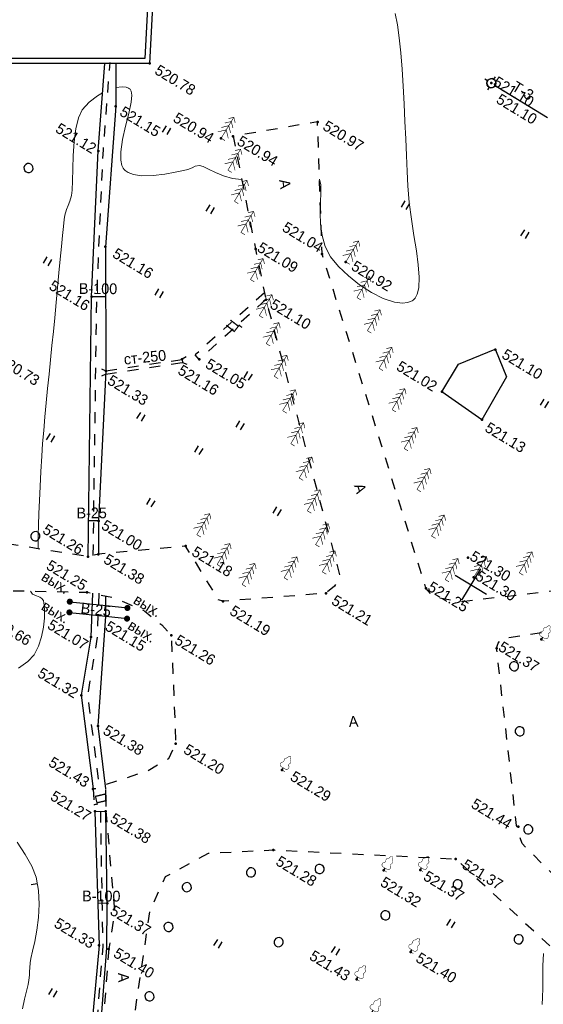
# Model space of a CAD drawing. Header units: millimetres. Extents: x 0 to 1576219, y -334896 to 156638.
# Tile 42 of 63: x 483954 to 526663, y -74508 to 5792. Entities that reach past the tile are written whole.
import ezdxf
from ezdxf import colors
from ezdxf.entities.mleader import LeaderData, LeaderLine
from ezdxf.math import Vec2, Vec3

# ---------------------------------------------------------------- set-up
doc = ezdxf.new("R2010")
doc.units = ezdxf.units.MM
doc.linetypes.add('Д_ТРОТ_ТРУБА', pattern=[3, 1.5, -1.5])
doc.linetypes.add('ДОРОГИ_СТРОЯЩ', pattern=[9, 8, -1])
for name, color, linetype in [('(001) Сетка', 92, 'Continuous'), ('(003) Пункты', 7, 'Continuous'), ('(004) Точки рельефа', 7, 'Continuous'), ('(004a) Точки рельефа (отк.)', 7, 'Continuous'), ('(014) Водопровод', 5, 'ИК_Водопровод -------в--------'), ('(022) Возд. Линии', 7, 'Continuous'), ('(025) Дорога', 7, 'Continuous'), ('(027) Гидрография', 7, 'Continuous'), ('(028) Гидротехн.', 7, 'Continuous'), ('(031) Горизонтали', 42, 'Continuous'), ('(035) Откосы', 7, 'Continuous'), ('(036) Растительность', 7, 'Continuous'), ('(038) Деревья', 7, 'Continuous'), ('(040) Ограда', 7, 'Continuous')]:
    doc.layers.add(name, color=color, linetype=linetype)
doc.layers.add('(042) Бергштрих', color=32, linetype='Continuous', lineweight=30)
doc.layers.add('К1', color=7, linetype='Continuous', lineweight=40, true_color=0x076e4b)
doc.styles.add('BM-431', font='txt')
doc.styles.add('D-431', font='txt')
doc.styles.add('GOST', font='isocpeur.ttf')
doc.styles.add('S', font='txtwr', dxfattribs={"oblique": 15})
doc.linetypes.add('GAZ_VOZDUSH', pattern='A,1,-2,["~",Standard,S=3,R=0,X=-1.5,Y=-1.5],-1,10', length=14)
doc.linetypes.add('ИК_Водопровод -------в--------', pattern='A,9,-0.6,["В",Standard,S=1.2,R=0,X=0,Y=-0.6],-1.2', length=10.8)
doc.linetypes.add('ОГРАДА_БЕТ', pattern='A,4,["|",Standard,S=0.8,R=0,X=0,Y=-0.8],4', length=8)
doc.linetypes.add('ОТКОСЫ_НЕУКР', pattern='A,0.5,["|",Standard,S=1.2,R=0,X=0,Y=-1.2],1,["|",Standard,S=0.5,R=0,X=0,Y=-0.5],0.5', length=2)

# ---------------------------------------------------------------- blocks, each defined once
blk = doc.blocks.new('ell')
at = {"const_width": 0.05}
for points in [[(0, 1.6), (-0.386, 1.214)], [(0, 2), (-0.329, 1.671)], [(0, 0), (0, 2)], [(0, 2), (0.329, 1.671)], [(0, 1.6), (0.386, 1.214)], [(0, 0.8), (-0.5, 0.3)], [(0, 1.2), (-0.443, 0.757)], [(0, 1.2), (0.443, 0.757)], [(0, 0.8), (0.5, 0.3)], [(0, 0), (0.375, 0)]]:
    blk.add_lwpolyline(points, dxfattribs=at)
blk = doc.blocks.new('d')
at = {"layer": '(038) Деревья'}
blk.add_ellipse((0, 0), major_axis=(0.265, 0.265), ratio=1, start_param=5.497787, end_param=11.780972, dxfattribs=at)
blk = doc.blocks.new('I04010')
for p, q in [((-0.412273, 0.007146), (-0.412273, 1.207146)), ((0.387727, 1.207146), (0.387727, 0.007146))]:
    blk.add_line(p, q)
blk = doc.blocks.new('Setka')
at = {"layer": '(001) Сетка'}
for p, q in [((0, 1.5), (0, -1.5)), ((-1.5, 0), (1.5, 0))]:
    blk.add_line(p, q, dxfattribs=at)
blk = doc.blocks.new('karagach')
at = {"const_width": 0.05}
for points in [[(-0.28, 1.35, 0.430853), (-0.34, 1, 0.548276)], [(-0.28, 1.35, 0.181567), (-0.16, 1.55, 0.303004)], [(0, 1.75, 0.246034), (-0.16, 1.55, 0.489079)], [(0, 1.75, -0.246034), (0.16, 1.55, -0.489079)], [(0.28, 1.35, -0.181567), (0.16, 1.55, -0.303004)], [(0.28, 1.35, -0.430853), (0.34, 1, -0.548276)], [(-0.42, 0.75, 0.626949), (-0.29, 0.27, 0.702465)], [(-0.42, 0.75, 0.383603), (-0.34, 1, 0.352912)], [(0.42, 0.75, -0.626949), (0.29, 0.27, -0.702465)], [(0.42, 0.75, -0.383603), (0.34, 1, -0.352912)]]:
    blk.add_lwpolyline(points, format="xyb", dxfattribs=at)
for points in [[(0, 0.27), (-0.29, 0.27)], [(0, 0), (0, 0.27)], [(0, 0.27), (0.29, 0.27)], [(0, 0), (0.38, 0)]]:
    blk.add_lwpolyline(points, dxfattribs=at)
blk.add_lwpolyline([(0, 0), (0, 0.27)])
blk = doc.blocks.new('karagach-flat-26')
at = {"layer": '(038) Деревья', "const_width": 0.0375}
for points in [[(-0.208, 1.009, 0.430853), (-0.255, 0.753, 0.548276)], [(-0.208, 1.009, 0.181567), (-0.117, 1.159, 0.303004)], [(0, 1.312, 0.246034), (-0.117, 1.159, 0.489079)], [(0, 1.312, -0.246034), (0.117, 1.159, -0.489079)], [(0.208, 1.009, -0.181567), (0.117, 1.159, -0.303004)], [(0.208, 1.009, -0.430853), (0.255, 0.753, -0.548276)], [(-0.315, 0.559, 0.626949), (-0.218, 0.206, 0.702465)], [(-0.315, 0.559, 0.383603), (-0.255, 0.753, 0.352912)], [(0.315, 0.559, -0.626949), (0.218, 0.206, -0.702465)], [(0.315, 0.559, -0.383603), (0.255, 0.753, -0.352912)]]:
    blk.add_lwpolyline(points, format="xyb", dxfattribs=at)
for points in [[(0, 0.206), (-0.218, 0.206)], [(0, 0), (0, 0.206)], [(0, 0.206), (0.218, 0.206)], [(0, 0), (0.281, 0)]]:
    blk.add_lwpolyline(points, dxfattribs=at)
at = {"layer": '(038) Деревья'}
blk.add_lwpolyline([(0, 0), (0, 0.206)], dxfattribs=at)
blk = doc.blocks.new('karagach-flat-27')
at = {"layer": '(038) Деревья', "const_width": 0.0375}
for points in [[(-0.208, 1.009, 0.430853), (-0.255, 0.753, 0.548276)], [(-0.208, 1.009, 0.181567), (-0.117, 1.159, 0.303004)], [(0, 1.312, 0.246034), (-0.117, 1.159, 0.489079)], [(0, 1.312, -0.246034), (0.117, 1.159, -0.489079)], [(0.208, 1.009, -0.181567), (0.117, 1.159, -0.303004)], [(0.208, 1.009, -0.430853), (0.255, 0.753, -0.548276)], [(-0.315, 0.559, 0.626949), (-0.218, 0.206, 0.702465)], [(-0.315, 0.559, 0.383603), (-0.255, 0.753, 0.352912)], [(0.315, 0.559, -0.626949), (0.218, 0.206, -0.702465)], [(0.315, 0.559, -0.383603), (0.255, 0.753, -0.352912)]]:
    blk.add_lwpolyline(points, format="xyb", dxfattribs=at)
for points in [[(0, 0.206), (-0.218, 0.206)], [(0, 0), (0, 0.206)], [(0, 0.206), (0.218, 0.206)], [(0, 0), (0.281, 0)]]:
    blk.add_lwpolyline(points, dxfattribs=at)
at = {"layer": '(038) Деревья'}
blk.add_lwpolyline([(0, 0), (0, 0.206)], dxfattribs=at)
blk = doc.blocks.new('karagach-flat-28')
at = {"layer": '(038) Деревья', "const_width": 0.0375}
for points in [[(-0.208, 1.009, 0.430853), (-0.255, 0.753, 0.548276)], [(-0.208, 1.009, 0.181567), (-0.117, 1.159, 0.303004)], [(0, 1.312, 0.246034), (-0.117, 1.159, 0.489079)], [(0, 1.312, -0.246034), (0.117, 1.159, -0.489079)], [(0.208, 1.009, -0.181567), (0.117, 1.159, -0.303004)], [(0.208, 1.009, -0.430853), (0.255, 0.753, -0.548276)], [(-0.315, 0.559, 0.626949), (-0.218, 0.206, 0.702465)], [(-0.315, 0.559, 0.383603), (-0.255, 0.753, 0.352912)], [(0.315, 0.559, -0.626949), (0.218, 0.206, -0.702465)], [(0.315, 0.559, -0.383603), (0.255, 0.753, -0.352912)]]:
    blk.add_lwpolyline(points, format="xyb", dxfattribs=at)
for points in [[(0, 0.206), (-0.218, 0.206)], [(0, 0), (0, 0.206)], [(0, 0.206), (0.218, 0.206)], [(0, 0), (0.281, 0)]]:
    blk.add_lwpolyline(points, dxfattribs=at)
at = {"layer": '(038) Деревья'}
blk.add_lwpolyline([(0, 0), (0, 0.206)], dxfattribs=at)
blk = doc.blocks.new('ell-flat-25')
at = {"layer": '(038) Деревья', "const_width": 0.05}
for points in [[(0, 1.6), (-0.386, 1.214)], [(0, 2), (-0.329, 1.671)], [(0, 0), (0, 2)], [(0, 2), (0.329, 1.671)], [(0, 1.6), (0.386, 1.214)], [(0, 0.8), (-0.5, 0.3)], [(0, 1.2), (-0.443, 0.757)], [(0, 1.2), (0.443, 0.757)], [(0, 0.8), (0.5, 0.3)], [(0, 0), (0.375, 0)]]:
    blk.add_lwpolyline(points, dxfattribs=at)
blk = doc.blocks.new('ell-flat-28-flat-1')
at = {"layer": '(038) Деревья', "const_width": 0.05}
for points in [[(0, 1.6), (-0.386, 1.214)], [(0, 2), (-0.329, 1.671)], [(0, 0), (0, 2)], [(0, 2), (0.329, 1.671)], [(0, 1.6), (0.386, 1.214)], [(0, 0.8), (-0.5, 0.3)], [(0, 1.2), (-0.443, 0.757)], [(0, 1.2), (0.443, 0.757)], [(0, 0.8), (0.5, 0.3)], [(0, 0), (0.375, 0)]]:
    blk.add_lwpolyline(points, dxfattribs=at)
blk = doc.blocks.new('ell-flat-27-flat-1')
at = {"layer": '(038) Деревья', "const_width": 0.05}
for points in [[(0, 1.6), (-0.386, 1.214)], [(0, 2), (-0.329, 1.671)], [(0, 0), (0, 2)], [(0, 2), (0.329, 1.671)], [(0, 1.6), (0.386, 1.214)], [(0, 0.8), (-0.5, 0.3)], [(0, 1.2), (-0.443, 0.757)], [(0, 1.2), (0.443, 0.757)], [(0, 0.8), (0.5, 0.3)], [(0, 0), (0.375, 0)]]:
    blk.add_lwpolyline(points, dxfattribs=at)
blk = doc.blocks.new('ell-flat-26-flat-1')
at = {"layer": '(038) Деревья', "const_width": 0.05}
for points in [[(0, 1.6), (-0.386, 1.214)], [(0, 2), (-0.329, 1.671)], [(0, 0), (0, 2)], [(0, 2), (0.329, 1.671)], [(0, 1.6), (0.386, 1.214)], [(0, 0.8), (-0.5, 0.3)], [(0, 1.2), (-0.443, 0.757)], [(0, 1.2), (0.443, 0.757)], [(0, 0.8), (0.5, 0.3)], [(0, 0), (0.375, 0)]]:
    blk.add_lwpolyline(points, dxfattribs=at)
blk = doc.blocks.new('d-flat-24-flat-1')
at = {"layer": '(038) Деревья'}
blk.add_ellipse((0, 0), major_axis=(0.265, 0.265), ratio=1, start_param=5.497787, end_param=11.780972, dxfattribs=at)
blk = doc.blocks.new('I00050-flat-1-flat-1')
at = {"layer": '(003) Пункты'}
for p, q in [((0, 0.367), (0, 0.617)), ((0, -0.015), (0, 0.015)), ((-0.375, -0.008), (-0.625, -0.008)), ((0, -0.383), (0, -0.633)), ((0.375, -0.008), (0.625, -0.008))]:
    blk.add_line(p, q, dxfattribs=at)
blk.add_circle((0, -0.008), 0.375, dxfattribs=at)
at = {"layer": '(003) Пункты', "style": 'S', "oblique": 15}
blk.add_attdef('N', (-1.898, -0.339), '', height=1, dxfattribs=at)
at = {"color": 4, "style": 'S', "oblique": 15}
for tag, p in [('C', (0.724, 0.085)), ('Z', (0.789, -1.11))]:
    blk.add_attdef(tag, p, '', height=1, dxfattribs=at)
blk = doc.blocks.new('ell-flat-32')
at = {"layer": '(038) Деревья', "const_width": 0.05}
for points in [[(0, 1.6), (-0.386, 1.214)], [(0, 2), (-0.329, 1.671)], [(0, 0), (0, 2)], [(0, 2), (0.329, 1.671)], [(0, 1.6), (0.386, 1.214)], [(0, 0.8), (-0.5, 0.3)], [(0, 1.2), (-0.443, 0.757)], [(0, 1.2), (0.443, 0.757)], [(0, 0.8), (0.5, 0.3)], [(0, 0), (0.375, 0)]]:
    blk.add_lwpolyline(points, dxfattribs=at)
blk = doc.blocks.new('ell-flat-33')
at = {"layer": '(038) Деревья', "const_width": 0.05}
for points in [[(0, 1.6), (-0.386, 1.214)], [(0, 2), (-0.329, 1.671)], [(0, 0), (0, 2)], [(0, 2), (0.329, 1.671)], [(0, 1.6), (0.386, 1.214)], [(0, 0.8), (-0.5, 0.3)], [(0, 1.2), (-0.443, 0.757)], [(0, 1.2), (0.443, 0.757)], [(0, 0.8), (0.5, 0.3)], [(0, 0), (0.375, 0)]]:
    blk.add_lwpolyline(points, dxfattribs=at)
blk = doc.blocks.new('ell-flat-34')
at = {"layer": '(038) Деревья', "const_width": 0.05}
for points in [[(0, 1.6), (-0.386, 1.214)], [(0, 2), (-0.329, 1.671)], [(0, 0), (0, 2)], [(0, 2), (0.329, 1.671)], [(0, 1.6), (0.386, 1.214)], [(0, 0.8), (-0.5, 0.3)], [(0, 1.2), (-0.443, 0.757)], [(0, 1.2), (0.443, 0.757)], [(0, 0.8), (0.5, 0.3)], [(0, 0), (0.375, 0)]]:
    blk.add_lwpolyline(points, dxfattribs=at)
blk = doc.blocks.new('ell-flat-35')
at = {"layer": '(038) Деревья', "const_width": 0.05}
for points in [[(0, 1.6), (-0.386, 1.214)], [(0, 2), (-0.329, 1.671)], [(0, 0), (0, 2)], [(0, 2), (0.329, 1.671)], [(0, 1.6), (0.386, 1.214)], [(0, 0.8), (-0.5, 0.3)], [(0, 1.2), (-0.443, 0.757)], [(0, 1.2), (0.443, 0.757)], [(0, 0.8), (0.5, 0.3)], [(0, 0), (0.375, 0)]]:
    blk.add_lwpolyline(points, dxfattribs=at)
blk = doc.blocks.new('ell-flat-36')
at = {"layer": '(038) Деревья', "const_width": 0.05}
for points in [[(0, 1.6), (-0.386, 1.214)], [(0, 2), (-0.329, 1.671)], [(0, 0), (0, 2)], [(0, 2), (0.329, 1.671)], [(0, 1.6), (0.386, 1.214)], [(0, 0.8), (-0.5, 0.3)], [(0, 1.2), (-0.443, 0.757)], [(0, 1.2), (0.443, 0.757)], [(0, 0.8), (0.5, 0.3)], [(0, 0), (0.375, 0)]]:
    blk.add_lwpolyline(points, dxfattribs=at)
blk = doc.blocks.new('ell-flat-37')
at = {"layer": '(038) Деревья', "const_width": 0.05}
for points in [[(0, 1.6), (-0.386, 1.214)], [(0, 2), (-0.329, 1.671)], [(0, 0), (0, 2)], [(0, 2), (0.329, 1.671)], [(0, 1.6), (0.386, 1.214)], [(0, 0.8), (-0.5, 0.3)], [(0, 1.2), (-0.443, 0.757)], [(0, 1.2), (0.443, 0.757)], [(0, 0.8), (0.5, 0.3)], [(0, 0), (0.375, 0)]]:
    blk.add_lwpolyline(points, dxfattribs=at)
blk = doc.blocks.new('ell-flat-38')
at = {"layer": '(038) Деревья', "const_width": 0.05}
for points in [[(0, 1.6), (-0.386, 1.214)], [(0, 2), (-0.329, 1.671)], [(0, 0), (0, 2)], [(0, 2), (0.329, 1.671)], [(0, 1.6), (0.386, 1.214)], [(0, 0.8), (-0.5, 0.3)], [(0, 1.2), (-0.443, 0.757)], [(0, 1.2), (0.443, 0.757)], [(0, 0.8), (0.5, 0.3)], [(0, 0), (0.375, 0)]]:
    blk.add_lwpolyline(points, dxfattribs=at)
blk = doc.blocks.new('ell-flat-31-flat-1')
at = {"layer": '(038) Деревья', "const_width": 0.05}
for points in [[(0, 1.6), (-0.386, 1.214)], [(0, 2), (-0.329, 1.671)], [(0, 0), (0, 2)], [(0, 2), (0.329, 1.671)], [(0, 1.6), (0.386, 1.214)], [(0, 0.8), (-0.5, 0.3)], [(0, 1.2), (-0.443, 0.757)], [(0, 1.2), (0.443, 0.757)], [(0, 0.8), (0.5, 0.3)], [(0, 0), (0.375, 0)]]:
    blk.add_lwpolyline(points, dxfattribs=at)
blk = doc.blocks.new('ell-flat-30-flat-1')
at = {"layer": '(038) Деревья', "const_width": 0.05}
for points in [[(0, 1.6), (-0.386, 1.214)], [(0, 2), (-0.329, 1.671)], [(0, 0), (0, 2)], [(0, 2), (0.329, 1.671)], [(0, 1.6), (0.386, 1.214)], [(0, 0.8), (-0.5, 0.3)], [(0, 1.2), (-0.443, 0.757)], [(0, 1.2), (0.443, 0.757)], [(0, 0.8), (0.5, 0.3)], [(0, 0), (0.375, 0)]]:
    blk.add_lwpolyline(points, dxfattribs=at)
blk = doc.blocks.new('ell-flat-29-flat-1')
at = {"layer": '(038) Деревья', "const_width": 0.05}
for points in [[(0, 1.6), (-0.386, 1.214)], [(0, 2), (-0.329, 1.671)], [(0, 0), (0, 2)], [(0, 2), (0.329, 1.671)], [(0, 1.6), (0.386, 1.214)], [(0, 0.8), (-0.5, 0.3)], [(0, 1.2), (-0.443, 0.757)], [(0, 1.2), (0.443, 0.757)], [(0, 0.8), (0.5, 0.3)], [(0, 0), (0.375, 0)]]:
    blk.add_lwpolyline(points, dxfattribs=at)
blk = doc.blocks.new('ell-flat-2-flat-1-flat-1')
at = {"layer": '(038) Деревья', "const_width": 0.05}
for points in [[(0, 1.6), (-0.386, 1.214)], [(0, 2), (-0.329, 1.671)], [(0, 0), (0, 2)], [(0, 2), (0.329, 1.671)], [(0, 1.6), (0.386, 1.214)], [(0, 0.8), (-0.5, 0.3)], [(0, 1.2), (-0.443, 0.757)], [(0, 1.2), (0.443, 0.757)], [(0, 0.8), (0.5, 0.3)], [(0, 0), (0.375, 0)]]:
    blk.add_lwpolyline(points, dxfattribs=at)
blk = doc.blocks.new('karagach-flat-71')
at = {"layer": '(038) Деревья', "const_width": 0.0375}
for points in [[(-0.208, 1.009, 0.430853), (-0.255, 0.753, 0.548276)], [(-0.208, 1.009, 0.181567), (-0.117, 1.159, 0.303004)], [(0, 1.312, 0.246034), (-0.117, 1.159, 0.489079)], [(0, 1.312, -0.246034), (0.117, 1.159, -0.489079)], [(0.208, 1.009, -0.181567), (0.117, 1.159, -0.303004)], [(0.208, 1.009, -0.430853), (0.255, 0.753, -0.548276)], [(-0.315, 0.559, 0.626949), (-0.218, 0.206, 0.702465)], [(-0.315, 0.559, 0.383603), (-0.255, 0.753, 0.352912)], [(0.315, 0.559, -0.626949), (0.218, 0.206, -0.702465)], [(0.315, 0.559, -0.383603), (0.255, 0.753, -0.352912)]]:
    blk.add_lwpolyline(points, format="xyb", dxfattribs=at)
for points in [[(0, 0.206), (-0.218, 0.206)], [(0, 0), (0, 0.206)], [(0, 0.206), (0.218, 0.206)], [(0, 0), (0.281, 0)]]:
    blk.add_lwpolyline(points, dxfattribs=at)
at = {"layer": '(038) Деревья'}
blk.add_lwpolyline([(0, 0), (0, 0.206)], dxfattribs=at)
blk = doc.blocks.new('karagach-flat-72')
at = {"layer": '(038) Деревья', "const_width": 0.0375}
for points in [[(-0.208, 1.009, 0.430853), (-0.255, 0.753, 0.548276)], [(-0.208, 1.009, 0.181567), (-0.117, 1.159, 0.303004)], [(0, 1.312, 0.246034), (-0.117, 1.159, 0.489079)], [(0, 1.312, -0.246034), (0.117, 1.159, -0.489079)], [(0.208, 1.009, -0.181567), (0.117, 1.159, -0.303004)], [(0.208, 1.009, -0.430853), (0.255, 0.753, -0.548276)], [(-0.315, 0.559, 0.626949), (-0.218, 0.206, 0.702465)], [(-0.315, 0.559, 0.383603), (-0.255, 0.753, 0.352912)], [(0.315, 0.559, -0.626949), (0.218, 0.206, -0.702465)], [(0.315, 0.559, -0.383603), (0.255, 0.753, -0.352912)]]:
    blk.add_lwpolyline(points, format="xyb", dxfattribs=at)
for points in [[(0, 0.206), (-0.218, 0.206)], [(0, 0), (0, 0.206)], [(0, 0.206), (0.218, 0.206)], [(0, 0), (0.281, 0)]]:
    blk.add_lwpolyline(points, dxfattribs=at)
at = {"layer": '(038) Деревья'}
blk.add_lwpolyline([(0, 0), (0, 0.206)], dxfattribs=at)
blk = doc.blocks.new('karagach-flat-73')
at = {"layer": '(038) Деревья', "const_width": 0.0375}
for points in [[(-0.208, 1.009, 0.430853), (-0.255, 0.753, 0.548276)], [(-0.208, 1.009, 0.181567), (-0.117, 1.159, 0.303004)], [(0, 1.312, 0.246034), (-0.117, 1.159, 0.489079)], [(0, 1.312, -0.246034), (0.117, 1.159, -0.489079)], [(0.208, 1.009, -0.181567), (0.117, 1.159, -0.303004)], [(0.208, 1.009, -0.430853), (0.255, 0.753, -0.548276)], [(-0.315, 0.559, 0.626949), (-0.218, 0.206, 0.702465)], [(-0.315, 0.559, 0.383603), (-0.255, 0.753, 0.352912)], [(0.315, 0.559, -0.626949), (0.218, 0.206, -0.702465)], [(0.315, 0.559, -0.383603), (0.255, 0.753, -0.352912)]]:
    blk.add_lwpolyline(points, format="xyb", dxfattribs=at)
for points in [[(0, 0.206), (-0.218, 0.206)], [(0, 0), (0, 0.206)], [(0, 0.206), (0.218, 0.206)], [(0, 0), (0.281, 0)]]:
    blk.add_lwpolyline(points, dxfattribs=at)
at = {"layer": '(038) Деревья'}
blk.add_lwpolyline([(0, 0), (0, 0.206)], dxfattribs=at)
blk = doc.blocks.new('A$C05d28b1e')
at = {"layer": '(014) Водопровод', "linetype": 'ByBlock'}
h = blk.add_hatch(color=0, dxfattribs=at)
edge = h.paths.add_edge_path()
edge.add_arc((-38616, 71656), 250, 0, 360)
h = blk.add_hatch(color=0, dxfattribs=at)
edge = h.paths.add_edge_path()
edge.add_arc((-38190, 70895), 250, 0, 360)
h = blk.add_hatch(color=0, dxfattribs=at)
edge = h.paths.add_edge_path()
edge.add_arc((-42897, 69651), 250, 0, 360)
h = blk.add_hatch(color=0, dxfattribs=at)
edge = h.paths.add_edge_path()
edge.add_arc((-42471, 68890), 250, 0, 360)
at = {"layer": '(003) Пункты', "ltscale": 600}
blk.add_line((-34845, 123642), (-30109, 123642), dxfattribs=at)
at = {"layer": '(004) Точки рельефа', "color": 7, "linetype": 'ByBlock', "lineweight": -2}
for p in [(-35470, 123650), (-45955, 113584), (-60133, 110541), (-51231, 109005), (-51979, 108361), (-60678, 106122), (-23902, 105238), (-40043, 104576), (-38051, 105022), (-60013, 102269), (-44895, 102103), (-25852, 100044), (-21884, 99790), (-42025, 99008), (-55448, 95902), (-54302, 91845), (-44132, 92017), (-45339, 91293), (-17006, 89592), (-15776, 88454), (-50158, 87260), (-8431, 87001), (-18644, 85674), (-11178, 84489), (-25407, 81084), (-37188, 78427), (-44310, 76497), (-32229, 76172), (-42918, 74170), (-43534, 73566), (-2095, 72968), (-34406, 71614), (-42094, 71045), (-39780, 70171), (-39931, 68078), (-5102, 68075), (-20980, 66910), (-7113, 65791), (-29497, 64248), (-38138, 63620), (-9641, 64233), (-35666, 62189), (-18196, 60973), (-4312, 59676), (-33351, 57588), (-31513, 56567), (-32267, 56099), (-6915, 55484), (-27517, 50208), (-26306, 46938), (-25477, 47107)]:
    blk.add_point(p, dxfattribs=at)
at = {"layer": '(014) Водопровод', "linetype": 'GAZ_VOZDUSH', "ltscale": 600, "flags": 128}
for points in [[(-54302, 91845), (-53329, 92441)], [(-44310, 76497), (-45016, 76081)], [(-42897, 69651), (-40206, 70931), (-38616, 71656)], [(-42471, 68890), (-39780, 70171), (-38190, 70895)], [(-27517, 50208), (-28179, 49816)]]:
    blk.add_lwpolyline(points, dxfattribs=at)
at = {"layer": '(025) Дорога', "linetype": 'Д_ТРОТ_ТРУБА', "ltscale": 600, "flags": 128}
for points in [[(27459, 120222), (8937, 104733), (7549, 103433), (-2273, 96670), (-15702, 86137), (-17767, 85381), (-18644, 85674), (-40043, 104576), (-45955, 113584), (-51231, 109005), (-44895, 102103), (-42025, 99008), (-25117, 82841), (-25117, 81951), (-25407, 81084), (-32229, 76172), (-32639, 76060), (-33388, 76495), (-37188, 78427), (-42918, 74170), (-43534, 73566), (-56171, 68379), (-72915, 59805), (-96929, 47597), (-121278, 30068), (-138829, 14906), (-139804, 14024), (-138021, 12053), (-129914, 19516), (-105640, 36924), (-88825, 45949), (-78921, 50853), (-56719, 62542), (-42094, 71045), (-39916, 71829), (-37271, 72176), (-35503, 71928), (-34406, 71614), (-29497, 64248), (-29370, 62878), (-30300, 61153), (-32643, 58416), (-31513, 56567), (-31513, 56567), (-31513, 56567)], [(96975, 76152), (91663, 70018), (77743, 60511), (77407, 60141), (71543, 56980), (67628, 56398), (63649, 57538), (35933, 62943), (-1136, 71955), (-2270, 72968), (-11178, 84489), (-11295, 84899), (-11231, 85387), (2620, 97018), (30185, 117380)], [(-42419, 99433), (-44611, 92161)], [(-42025, 99008), (-44132, 92017)], [(-44132, 92017), (-44611, 92161)], [(-2596, 13263), (-3144, 13637), (-13462, 28471), (-17211, 34931), (-24202, 51467), (-24593, 54534), (-22584, 57991), (-18196, 60973), (-5102, 68075), (38937, 59146), (59831, 53401), (40293, 39065), (36909, 36534)], [(-33351, 57588), (-32267, 56099), (-31513, 56567), (-32478, 58146), (-33351, 57588)], [(-31513, 56567), (-26641, 49936), (-25477, 47107)], [(-25477, 47107), (-14907, 26254), (-12857, 24135), (-4164, 11022)]]:
    blk.add_lwpolyline(points, dxfattribs=at)
at = {"layer": '(028) Гидротехн.', "ltscale": 600}
for points in [[(-43534, 73566), (-54302, 91845), (-60013, 102269), (-63249, 108647)], [(-62483, 109113), (-60678, 106122), (-55448, 95902), (-50158, 87260), (-44310, 76497), (-42918, 74170)], [(-32467, 58128), (-35666, 62189), (-39780, 70171), (-40640, 71569)], [(-41678, 71195), (-39931, 68078), (-38138, 63620), (-33351, 57588)], [(-7049, 14112), (-9397, 17594), (-14522, 25619), (-15158, 26263), (-17417, 30209), (-20727, 37369), (-25662, 47079), (-27517, 50208), (-31513, 56567)], [(-32267, 56099), (-26306, 46938), (-21495, 37129), (-18218, 29815), (-15652, 25845), (-15177, 25186), (-9844, 17183), (-7469, 13840)]]:
    blk.add_lwpolyline(points, dxfattribs=at)
at = {"layer": '(028) Гидротехн.', "color": 3, "linetype": 'Д_ТРОТ_ТРУБА', "ltscale": 600, "flags": 128}
for points in [[(-43219, 73859), (-53987, 92138), (-59698, 102562), (-62935, 108940)], [(-41242, 71474), (-39495, 68357), (-37702, 63899), (-32915, 57867)], [(-31890, 56333), (-26014, 47040), (-21105, 37304), (-17797, 30023), (-15360, 25947), (-14809, 25337), (-9552, 17285), (-7259, 13976)]]:
    blk.add_lwpolyline(points, dxfattribs=at)
at = {"layer": '(028) Гидротехн.', "linetype": 'Д_ТРОТ_ТРУБА', "ltscale": 600}
for points in [[(-50158, 87260), (-45339, 91293)], [(-50036, 87036), (-45179, 91101)]]:
    blk.add_lwpolyline(points, dxfattribs=at)
at = {"layer": '(031) Горизонтали', "color": 42, "linetype": 'Continuous', "lineweight": 0, "ltscale": 600}
for points in [[(-43388, 109673), (-43064, 109326), (-42720, 108786), (-42340, 108110), (-41908, 107357), (-41407, 106586), (-40821, 105853), (-40134, 105217), (-39329, 104736), (-38371, 104397), (-37279, 104154), (-36124, 104014), (-34973, 103984), (-33895, 104072), (-32960, 104286), (-32360, 104551), (-32019, 104809), (-31853, 105009), (-31790, 105118), (-31746, 105219), (-31695, 105435), (-31707, 105790), (-31871, 106318), (-32280, 107061), (-32873, 107887), (-33602, 108786), (-34421, 109751), (-35284, 110772), (-36143, 111840), (-36953, 112947), (-37615, 113923), (-38332, 114997), (-39092, 116139), (-39882, 117324), (-40687, 118522), (-41496, 119706), (-42295, 120847), (-43071, 121919), (-43810, 122894), (-44500, 123743), (-45127, 124438)], [(-61468, 107431), (-61062, 107756), (-60753, 107899), (-60552, 107937), (-60454, 107937), (-60382, 107923), (-60243, 107838), (-60043, 107585), (-59786, 107055), (-59471, 106168), (-59146, 105143), (-58795, 104101), (-58402, 103163), (-58046, 102567), (-57750, 102251), (-57536, 102117), (-57424, 102076), (-57291, 102047), (-57012, 102035), (-56564, 102117), (-55935, 102377), (-55138, 102874), (-54385, 103466), (-53734, 104050), (-53244, 104524), (-52975, 104785), (-52744, 105060), (-52592, 105316), (-52344, 105547), (-52047, 105626), (-51551, 105673), (-50918, 105728), (-50209, 105834), (-49485, 106032), (-48807, 106365)], [(-47358, 71997), (-47586, 72384), (-47909, 72942), (-48313, 73648), (-48783, 74478), (-49303, 75412), (-49858, 76425), (-50434, 77495), (-51015, 78600), (-51486, 79518), (-51969, 80481), (-52461, 81482), (-52962, 82511), (-53467, 83560), (-53974, 84620), (-54481, 85684), (-54985, 86742), (-55484, 87786), (-55975, 88808), (-56519, 89930), (-57059, 91038), (-57583, 92109), (-58077, 93118), (-58526, 94041), (-58917, 94854), (-59237, 95531), (-59471, 96049), (-59606, 96384), (-59734, 96838), (-59794, 97205), (-59852, 97573), (-59974, 98029), (-60172, 98442), (-60547, 99103), (-61032, 99944), (-61565, 100896), (-62079, 101892), (-62511, 102863), (-62795, 103741), (-62866, 104456), (-62703, 105284), (-62389, 106097), (-62159, 106498)], [(-28949, 39267), (-29212, 40022), (-29423, 40679), (-29589, 41200), (-29719, 41544), (-29892, 41901), (-30037, 42174), (-30187, 42446), (-30375, 42796), (-30508, 43142), (-30698, 43723), (-30954, 44483), (-31287, 45368), (-31707, 46320), (-32224, 47284), (-32848, 48204), (-33588, 49024), (-34344, 49605), (-35294, 50148), (-36384, 50655)], [(-43660, 62830), (-43286, 63722), (-43137, 64439), (-43195, 65232), (-43378, 66017), (-43646, 66758), (-43961, 67423), (-44283, 67976), (-44519, 68315), (-44671, 68497), (-44755, 68581), (-44791, 68610), (-44852, 68649), (-44981, 68695), (-45187, 68704), (-45472, 68658), (-45812, 68612), (-46094, 68719)], [(7091, 61593), (6813, 62103), (6435, 62740), (5990, 63483), (5510, 64307), (5029, 65191)]]:
    blk.add_lwpolyline(points, dxfattribs=at)
at = {"layer": '(035) Откосы', "linetype": 'ОТКОСЫ_НЕУКР', "ltscale": 600}
blk.add_lwpolyline([(-23902, 105238), (-21997, 103825), (-21884, 99790), (-25852, 100044), (-25852, 102673), (-23932, 105260)], dxfattribs=at)
at = {"layer": '(040) Ограда', "ltscale": 600, "flags": 128}
blk.add_lwpolyline([(-65264, 129736), (-69528, 127118), (-60665, 110686), (-137359, 64080), (-200340, 25826), (-120613, -95364), (-115995, -101905)], dxfattribs=at)
at = {"layer": '(040) Ограда', "linetype": 'ОГРАДА_БЕТ', "ltscale": 600, "flags": 128}
blk.add_lwpolyline([(-64714, 129605), (-68996, 126975), (-60133, 110541), (-137151, 63738), (-199778, 25699), (-120282, -95139), (-115668, -101674)], dxfattribs=at)
at = {"layer": '(042) Бергштрих', "color": 32, "linetype": 'Continuous', "lineweight": 30, "ltscale": 600}
blk.add_line((-33218, 48614), (-33589, 48279), dxfattribs=at)
at = {"ltscale": 600}
for points in [[(-45168, 91638), (-45342, 91297), (-45179, 91101), (-44808, 91161)], [(-50540, 87223), (-50158, 87260), (-50036, 87036), (-50228, 86713)]]:
    blk.add_lwpolyline(points, dxfattribs=at)
at = {"layer": '(001) Сетка', "xscale": 1000, "yscale": 1000, "zscale": 1000}
blk.add_blockref('Setka', (-15665, 87831), dxfattribs=at)
at = {"layer": '(022) Возд. Линии', "xscale": 1000, "yscale": 1000, "zscale": 1000}
for name, p in [('I00050-flat-1-flat-1', (-35470, 123650)), ('d-flat-24-flat-1', (-35470, 123650)), ('ell-flat-2-flat-1-flat-1', (-51979, 108361)), ('ell-flat-31-flat-1', (-50158, 106420)), ('ell-flat-38', (-38051, 105022)), ('ell-flat-30-flat-1', (-48386, 104530)), ('ell-flat-29-flat-1', (-46615, 102642)), ('ell-flat-37', (-35767, 103012)), ('ell-flat-36', (-33640, 101142)), ('ell-flat-35', (-31227, 99019)), ('ell-flat-34', (-28576, 96687)), ('ell-flat-33', (-26081, 94492)), ('ell-flat-32', (-23455, 92182)), ('ell-flat-25', (-12791, 90704)), ('ell-flat-28-flat-1', (-20467, 89553)), ('ell-flat-26-flat-1', (-15776, 88454)), ('ell-flat-27-flat-1', (-17676, 87099)), ('karagach-flat-26', (-20980, 66910)), ('karagach-flat-27', (-7113, 65791)), ('karagach-flat-28', (-9641, 64233)), ('karagach-flat-72', (-4312, 59676)), ('karagach-flat-71', (-6915, 55484)), ('karagach-flat-73', (-4452, 53816))]:
    blk.add_blockref(name, p, dxfattribs=at)
at = {"layer": '(036) Растительность', "linetype": 'Continuous', "xscale": 500, "yscale": 500, "zscale": 500}
for p in [(-26740, 114242), (-36284, 111197), (-56122, 106309), (-18204, 103270), (-49724, 102642), (-49724, 94627), (-40026, 92636), (-58864, 92125), (-38487, 88851), (-40322, 85363), (-45768, 85245), (-32272, 84417), (-51169, 79956), (-41447, 79687), (-2697, 63059), (-9579, 56279), (-18084, 51778), (-27512, 41372)]:
    blk.add_blockref('I04010', p, dxfattribs=at)
at = {"layer": '(038) Деревья', "linetype": 'Continuous'}
for name, p, xscale, yscale, zscale in [('ell', (-43955, 99756), 1000, 1000, 1000), ('ell', (-41807, 97616), 1000, 1000, 1000), ('d', (-64144, 98122), 1000, 1000, 1000), ('ell', (-40143, 95958), 1000, 1000, 1000), ('ell', (-38202, 94023), 1000, 1000, 1000), ('ell', (-36151, 91979), 1000, 1000, 1000), ('ell', (-34190, 90025), 1000, 1000, 1000), ('ell', (-32148, 87989), 1000, 1000, 1000), ('karagach', (-8431, 87001), 750, 750, 750), ('ell', (-30199, 86047), 1000, 1000, 1000), ('ell', (-28185, 84040), 1000, 1000, 1000), ('ell', (-26568, 82427), 1000, 1000, 1000), ('d', (-9194, 83970), 1000, 1000, 1000), ('ell', (-28970, 80398), 1000, 1000, 1000), ('ell', (-36884, 79707), 1000, 1000, 1000), ('ell', (-34204, 78481), 1000, 1000, 1000), ('ell', (-31624, 78156), 1000, 1000, 1000), ('d', (-6047, 79676), 1000, 1000, 1000), ('d', (-48072, 72756), 1000, 1000, 1000), ('d', (-1300, 73198), 1000, 1000, 1000), ('d', (-3891, 66385), 1000, 1000, 1000), ('d', (2684, 65137), 1000, 1000, 1000), ('d', (-14168, 61599), 1000, 1000, 1000), ('d', (-7617, 61162), 1000, 1000, 1000), ('d', (-18799, 58458), 1000, 1000, 1000), ('d', (-22653, 54710), 1000, 1000, 1000), ('d', (-13921, 54766), 1000, 1000, 1000), ('d', (-22243, 51165), 1000, 1000, 1000), ('d', (-20628, 45519), 1000, 1000, 1000)]:
    blk.add_blockref(name, p, dxfattribs=dict(at, xscale=xscale, yscale=yscale, zscale=zscale))
at = {"layer": '(003) Пункты', "style": 'D-431'}
for s, p in [('T-3', (-33829, 124019)), ('521.10', (-34395, 122484))]:
    blk.add_text(s, height=875, dxfattribs=at).set_placement(p)
at = {"layer": '(004) Точки рельефа', "linetype": 'ByBlock', "char_height": 875, "attachment_point": 4, "style": 'D-431'}
for s, insert in [('520.97', (-45347, 113702)), ('520.78', (-59430, 110473)), ('520.94', (-50688, 109018)), ('520.94', (-56122, 107924)), ('521.15', (-60117, 106092)), ('521.04', (-43889, 104925)), ('520.92', (-37432, 105143)), ('521.10', (-23202, 105370)), ('521.09', (-44770, 102453)), ('521.12', (-63877, 102209)), ('521.02', (-30042, 100069)), ('521.10', (-41471, 99039)), ('521.13', (-21277, 99547)), ('521.16', (-54610, 95908)), ('521.05', (-43460, 92142)), ('521.16', (-57672, 90978)), ('521.16', (-45110, 90539)), ('521.30', (-16881, 89942)), ('521.30', (-15651, 88804)), ('521.33', (-49592, 86849)), ('521.25', (-18519, 86024)), ('521.37', (-11053, 84839)), ('520.73', (-58003, 83636)), ('521.21', (-24648, 81001)), ('521.18', (-36455, 78478)), ('521.00', (-43878, 76494)), ('521.19', (-31312, 75967)), ('521.38', (-42281, 74220)), ('521.26', (-47790, 73711)), ('521.44', (-6298, 72742)), ('521.25', (-46016, 71362)), ('521.26', (-33902, 71592)), ('521.15', (-39338, 69610)), ('521.37', (-4355, 68125)), ('521.07', (-43415, 67271)), ('521.29', (-20072, 66986)), ('521.37', (-6570, 65672)), ('520.66', (-47582, 65158)), ('521.20', (-28651, 64351)), ('521.32', (-42063, 63495)), ('521.32', (-9316, 63437)), ('521.38', (-35078, 62273)), ('521.28', (-17484, 60469)), ('521.40', (-3632, 59661)), ('521.43', (-37517, 57743)), ('521.38', (-30842, 56429)), ('521.27', (-35962, 55457)), ('521.43', (-11143, 55303)), ('521.37', (-26947, 49998)), ('521.40', (-24908, 47184)), ('521.33', (-30314, 46752))]:
    blk.add_mtext(s, dxfattribs=dict(at, insert=insert))
at = {"layer": '(004a) Точки рельефа (отк.)', "linetype": 'ByBlock', "insert": (-35345, 124000), "char_height": 875, "attachment_point": 4, "style": 'D-431'}
blk.add_mtext('521.10', dxfattribs=at)
at = {"layer": '(014) Водопровод', "color": 0, "linetype": 'Continuous', "style": 'BM-431'}
for s, rotation, p in [('В-100', 30.93146, (-55302, 91487)), ('В-25', 31.48625, (-45959, 75744)), ('В-25', 24.5898, (-41686, 69294)), ('В-100', 30.93146, (-29350, 49290))]:
    blk.add_text(s, height=875, rotation=rotation, dxfattribs=at).set_placement(p)
for p in [(-38493, 72227), (-37801, 70212), (-45894, 69945), (-44641, 67896)]:
    blk.add_text('вых.', height=875, dxfattribs=at).set_placement(p)
at = {"layer": '(025) Дорога', "linetype": 'ДОРОГИ_СТРОЯЩ', "style": 'BM-431'}
for s, rotation, p in [('A', 309.26065, (-46172, 107905)), ('Ц', 83.32407, (-42848, 95297)), ('A', 319.67579, (-28035, 89775)), ('A', 34.60714, (-18127, 72739)), ('Ц', 314.48424, (-33007, 57243)), ('A', 302.99783, (-23811, 45825))]:
    blk.add_text(s, height=875, rotation=rotation, dxfattribs=at).set_placement(p)
at = {"layer": '(027) Гидрография', "color": 0, "style": 'D-431'}
blk.add_text('ст-250', height=875, rotation=37.10096, dxfattribs=at).set_placement((-49133, 88478))

msp = doc.modelspace()

# ---------------------------------------------------------------- block references
at = {"color": 5, "lineweight": 50, "rotation": 328.7134303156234}
msp.add_blockref('A$C05d28b1e', (488531.156, -123473.137), dxfattribs=at)

# ---------------------------------------------------------------- next in the draw order: leaders
at = {"layer": 'К1', "color": 0, "linetype": 'ByBlock', "lineweight": 0, "ltscale": 250}
ml = msp.add_multileader_mtext('Standard', dxfattribs=at)
ml.set_content('УП1,2 90%%D', style='GOST')
ml.set_leader_properties()
ml.build(insert=Vec2(0, 0))
ml.multileader.update_dxf_attribs({"text_left_attachment_type": 6, "text_right_attachment_type": 6, "dogleg_length": 0.001, "arrow_head_size": 750, "scale": 500})
ctx = ml.context
ctx.base_point, ctx.scale, ctx.char_height, ctx.arrow_head_size, ctx.landing_gap_size, ctx.plane_origin = Vec3(740669.526, -189800.546, 3656), 500, 500, 750, 0, Vec3(775757.993, -176241.907, 3656)
ctx.left_attachment, ctx.right_attachment, ctx.text_align_type = 6, 6, 1
notes = []
notes.append((ctx, [(0, (0, 0, 0), (0, 0), (1, 0), 1, [])]))
ctx.mtext.insert, ctx.mtext.alignment, ctx.mtext.flow_direction = Vec3(742057.026, -189200.546, 3656), 2, 5
ctx.mtext.has_bg_fill, ctx.mtext.bg_color, ctx.mtext.bg_scale_factor, ctx.mtext.bg_transparency, ctx.mtext.use_window_bg_color = 1, -1023410173, 1.1, 0, 0
for ctx, leaders in notes:
    for number, flags, end, landing, length, lines in leaders:
        leader = LeaderData()
        leader.index, (leader.has_last_leader_line, leader.has_dogleg_vector, leader.attachment_direction) = number, flags
        leader.last_leader_point, leader.dogleg_vector, leader.dogleg_length = Vec3(end), Vec3(landing), length
        for number, points, colour, breaks in lines:
            line = LeaderLine()
            line.index, line.vertices, line.color, line.breaks = number, Vec3.list(points), colors.encode_raw_color(colour), breaks
            leader.lines.append(line)
        ctx.leaders.append(leader)

# ---------------------------------------------------------------- next in the draw order: leaders
ml = msp.add_multileader_mtext('Standard', dxfattribs=at)
ml.set_content('УП3 90%%D', style='GOST')
ml.set_leader_properties()
ml.build(insert=Vec2(0, 0))
ml.multileader.update_dxf_attribs({"text_left_attachment_type": 6, "text_right_attachment_type": 6, "dogleg_length": 0.001, "arrow_head_size": 750, "scale": 500})
ctx = ml.context
ctx.base_point, ctx.scale, ctx.char_height, ctx.arrow_head_size, ctx.landing_gap_size, ctx.plane_origin = Vec3(752427.104, -190628.39, 3656), 500, 500, 750, 0, Vec3(786128.071, -177069.751, 3656)
ctx.left_attachment, ctx.right_attachment, ctx.text_align_type = 6, 6, 1
notes = []
notes.append((ctx, [(0, (0, 0, 0), (0, 0), (1, 0), 1, [])]))
ctx.mtext.insert, ctx.mtext.alignment, ctx.mtext.flow_direction = Vec3(753602.104, -190028.39, 3656), 2, 5
ctx.mtext.has_bg_fill, ctx.mtext.bg_color, ctx.mtext.bg_scale_factor, ctx.mtext.bg_transparency, ctx.mtext.use_window_bg_color = 1, -1023410173, 1.1, 0, 0
for ctx, leaders in notes:
    for number, flags, end, landing, length, lines in leaders:
        leader = LeaderData()
        leader.index, (leader.has_last_leader_line, leader.has_dogleg_vector, leader.attachment_direction) = number, flags
        leader.last_leader_point, leader.dogleg_vector, leader.dogleg_length = Vec3(end), Vec3(landing), length
        for number, points, colour, breaks in lines:
            line = LeaderLine()
            line.index, line.vertices, line.color, line.breaks = number, Vec3.list(points), colors.encode_raw_color(colour), breaks
            leader.lines.append(line)
        ctx.leaders.append(leader)

# ---------------------------------------------------------------- next in the draw order: leaders
ml = msp.add_multileader_mtext('Standard', dxfattribs=at)
ml.set_content('УП4 90%%D', style='GOST')
ml.set_leader_properties()
ml.build(insert=Vec2(0, 0))
ml.multileader.update_dxf_attribs({"text_left_attachment_type": 6, "text_right_attachment_type": 6, "dogleg_length": 0.001, "arrow_head_size": 750, "scale": 500})
ctx = ml.context
ctx.base_point, ctx.scale, ctx.char_height, ctx.arrow_head_size, ctx.landing_gap_size, ctx.plane_origin = Vec3(749897.856, -197249.302, 3656), 500, 500, 750, 0, Vec3(782423.822, -183690.663, 3656)
ctx.left_attachment, ctx.right_attachment, ctx.text_align_type = 6, 6, 1
notes = []
notes.append((ctx, [(0, (0, 0, 0), (0, 0), (1, 0), 1, [])]))
ctx.mtext.insert, ctx.mtext.alignment, ctx.mtext.flow_direction = Vec3(751097.856, -196649.302, 3656), 2, 5
ctx.mtext.has_bg_fill, ctx.mtext.bg_color, ctx.mtext.bg_scale_factor, ctx.mtext.bg_transparency, ctx.mtext.use_window_bg_color = 1, -1023410173, 1.1, 0, 0
for ctx, leaders in notes:
    for number, flags, end, landing, length, lines in leaders:
        leader = LeaderData()
        leader.index, (leader.has_last_leader_line, leader.has_dogleg_vector, leader.attachment_direction) = number, flags
        leader.last_leader_point, leader.dogleg_vector, leader.dogleg_length = Vec3(end), Vec3(landing), length
        for number, points, colour, breaks in lines:
            line = LeaderLine()
            line.index, line.vertices, line.color, line.breaks = number, Vec3.list(points), colors.encode_raw_color(colour), breaks
            leader.lines.append(line)
        ctx.leaders.append(leader)

# ---------------------------------------------------------------- next in the draw order: leaders
ml = msp.add_multileader_mtext('Standard', dxfattribs=at)
ml.set_content('УП5.6 90%%D', style='GOST')
ml.set_leader_properties()
ml.build(insert=Vec2(0, 0))
ml.multileader.update_dxf_attribs({"text_left_attachment_type": 6, "text_right_attachment_type": 6, "dogleg_length": 0.001, "arrow_head_size": 750, "scale": 500})
ctx = ml.context
ctx.base_point, ctx.scale, ctx.char_height, ctx.arrow_head_size, ctx.landing_gap_size, ctx.plane_origin = Vec3(760430.922, -194191.015, 3656), 500, 500, 750, 0, Vec3(791756.888, -180632.376, 3656)
ctx.left_attachment, ctx.right_attachment, ctx.text_align_type = 6, 6, 1
notes = []
notes.append((ctx, [(0, (0, 0, 0), (0, 0), (1, 0), 1, [])]))
ctx.mtext.insert, ctx.mtext.alignment, ctx.mtext.flow_direction = Vec3(761855.922, -193591.015, 3656), 2, 5
ctx.mtext.has_bg_fill, ctx.mtext.bg_color, ctx.mtext.bg_scale_factor, ctx.mtext.bg_transparency, ctx.mtext.use_window_bg_color = 1, -1023410173, 1.1, 0, 0
for ctx, leaders in notes:
    for number, flags, end, landing, length, lines in leaders:
        leader = LeaderData()
        leader.index, (leader.has_last_leader_line, leader.has_dogleg_vector, leader.attachment_direction) = number, flags
        leader.last_leader_point, leader.dogleg_vector, leader.dogleg_length = Vec3(end), Vec3(landing), length
        for number, points, colour, breaks in lines:
            line = LeaderLine()
            line.index, line.vertices, line.color, line.breaks = number, Vec3.list(points), colors.encode_raw_color(colour), breaks
            leader.lines.append(line)
        ctx.leaders.append(leader)

doc.saveas('drawing.dxf')
